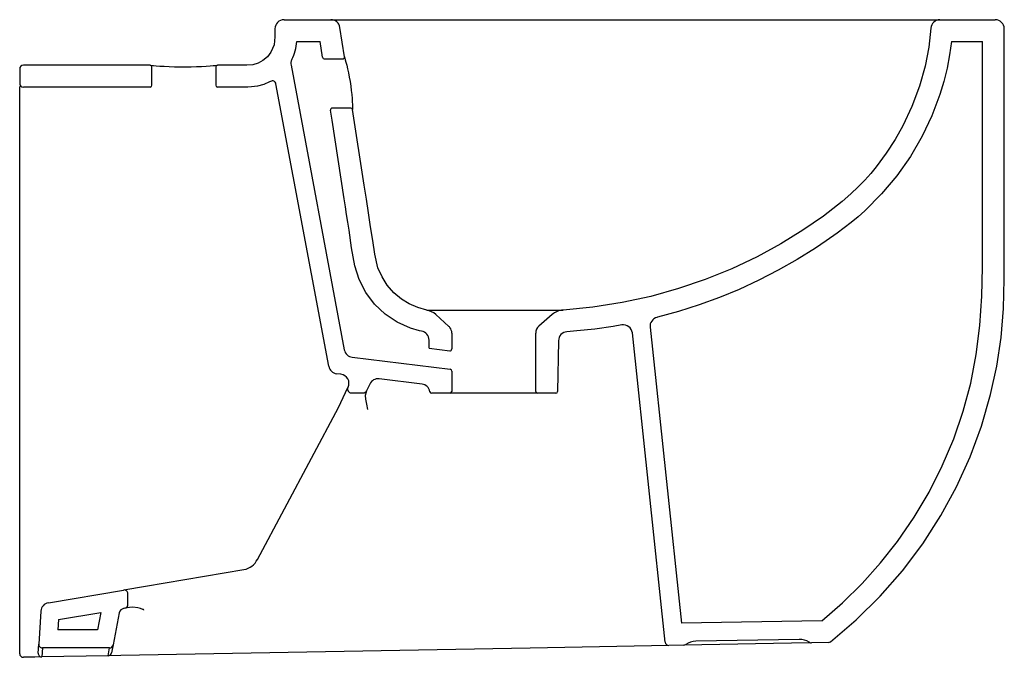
# Model space of a CAD drawing. Header units: millimetres. Extents: x 0 to 0.54, y 0.05 to 0.4.
import ezdxf

# ---------------------------------------------------------------- set-up
doc = ezdxf.new("R2010")
doc.units = ezdxf.units.MM
doc.layers.add('BLOCKS', color=3, linetype='Continuous')

msp = doc.modelspace()

# ---------------------------------------------------------------- linework, layer by layer
at = {"layer": 'BLOCKS'}
for p, q in [((0.1450002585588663, 0.4000000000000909), (0.170710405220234, 0.4000000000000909)), ((0.170710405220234, 0.4000000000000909), (0.5047154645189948, 0.4000000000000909)), ((0.5047154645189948, 0.4000000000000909), (0.5350000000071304, 0.4000000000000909)), ((0.1781304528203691, 0.3796520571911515), (0.1756522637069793, 0.3957602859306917)), ((0.1519204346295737, 0.3880000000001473), (0.1647049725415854, 0.3880000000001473)), ((0.1660360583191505, 0.3793479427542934), (0.1647049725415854, 0.3880000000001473)), ((0.5110671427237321, 0.3880000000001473), (0.5280000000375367, 0.3880000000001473)), ((0.1670244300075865, 0.3785000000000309), (0.1771420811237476, 0.3785000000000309)), ((0, 0.3730006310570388), (0, 0.3650008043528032)), ((0.07250000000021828, 0.3639999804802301), (0.07250000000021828, 0.3739999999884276)), ((0.1075000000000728, 0.3739999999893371), (0.1075000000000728, 0.3639999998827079)), ((0.1488102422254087, 0.3749735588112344), (0.1780300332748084, 0.2187948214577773)), ((-6.181135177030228e-07, 0.3535932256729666), (0, 0.3633113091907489)), ((0, 0.3357898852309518), (-6.181135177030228e-07, 0.3535932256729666)), ((0.1816036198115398, 0.3514999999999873), (0.1714859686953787, 0.3514999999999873)), ((0, 0.1617698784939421), (0, 0.3357776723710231)), ((0.223324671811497, 0.2406258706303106), (0.2979761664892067, 0.2405947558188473)), ((0.2353687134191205, 0.2316462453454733), (0.2281886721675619, 0.2381925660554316)), ((0.2920742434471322, 0.2381640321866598), (0.2847199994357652, 0.2317720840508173)), ((0.23700000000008, 0.2279514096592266), (0.23700000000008, 0.2192666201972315)), ((0.2830000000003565, 0.1960000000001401), (0.2830000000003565, 0.2279982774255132)), ((0.3539924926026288, 0.0583501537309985), (0.3360008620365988, 0.2280399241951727)), ((0.2955029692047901, 0.2238150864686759), (0.2950171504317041, 0.1959825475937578)), ((0.2245695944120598, 0.2196579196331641), (0.2358785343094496, 0.2182740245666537)), ((0.182337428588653, 0.2147513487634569), (0.236121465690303, 0.2081697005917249)), ((0.1762131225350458, 0.205426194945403), (0.1738545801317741, 0.2057148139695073)), ((0.23700000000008, 0.2071771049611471), (0.23700000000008, 0.1960000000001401)), ((0.1920038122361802, 0.2000434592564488), (0.1902461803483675, 0.1963317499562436)), ((0.2206701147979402, 0.1999859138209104), (0.1971300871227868, 0.2028665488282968)), ((0.1747988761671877, 0.1870763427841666), (0.1799923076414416, 0.1980436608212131)), ((0.1799923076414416, 0.1980436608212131), (0.1801247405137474, 0.1983233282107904)), ((0.1817998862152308, 0.1951877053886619), (0.1884386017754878, 0.1951877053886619)), ((0.2359999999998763, 0.1950000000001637), (0.2259826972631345, 0.1950000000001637)), ((0.2839999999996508, 0.1950000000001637), (0.2359999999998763, 0.1950000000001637)), ((0.2940173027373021, 0.1950000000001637), (0.2839999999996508, 0.1950000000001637)), ((0.1304358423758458, 0.1037175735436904), (0.1747988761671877, 0.1870763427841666)), ((0, 0.05203853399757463), (0, 0.1617698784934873)), ((0.06901960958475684, 0.08903354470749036), (0.1230055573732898, 0.09822343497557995)), ((0.01575998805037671, 0.07996729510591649), (0.05694525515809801, 0.08697815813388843)), ((0.05703513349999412, 0.08699345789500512), (0.06901960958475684, 0.08903354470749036)), ((0.05938389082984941, 0.07897183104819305), (0.05928059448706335, 0.08504055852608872)), ((0.05771980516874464, 0.07696615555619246), (0.05700316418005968, 0.07684416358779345)), ((0.06030221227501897, 0.07740575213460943), (0.05781045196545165, 0.07698158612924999)), ((0.01160924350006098, 0.07535723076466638), (0.01045571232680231, 0.05731531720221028)), ((0.02133654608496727, 0.07077272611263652), (0.02097946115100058, 0.06518770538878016)), ((0.02133654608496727, 0.07077272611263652), (0.04443006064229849, 0.07470387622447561)), ((0.04443006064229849, 0.07470387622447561), (0.04262651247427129, 0.06518770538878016)), ((0.05455907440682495, 0.0744453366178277), (0.05121774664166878, 0.05681528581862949)), ((0.04262651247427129, 0.06518770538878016), (0.02097946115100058, 0.06518770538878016)), ((0.4398774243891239, 0.07013079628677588), (0.3629519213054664, 0.06869305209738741)), ((0.427510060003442, 0.05989790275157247), (0.3707787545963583, 0.0588375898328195)), ((0.01014059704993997, 0.05238672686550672), (0.01045571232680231, 0.05731531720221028)), ((0.01245163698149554, 0.05518770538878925), (0.01215760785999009, 0.05022808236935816)), ((0.04925272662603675, 0.05518770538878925), (0.01245163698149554, 0.05518770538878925)), ((0.04847871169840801, 0.05090687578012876), (0.04925272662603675, 0.05518770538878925)), ((0.05121774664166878, 0.05681528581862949), (0.05041148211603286, 0.05256114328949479)), ((0.2800162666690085, 0.05514088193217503), (0.05550165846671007, 0.05103813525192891)), ((0.3560187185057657, 0.05656137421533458), (0.2800162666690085, 0.05514088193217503)), ((0.3641840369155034, 0.05671398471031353), (0.3560187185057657, 0.05656137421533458)), ((0.4331808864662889, 0.05800354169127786), (0.3641840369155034, 0.05671398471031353)), ((0.4434996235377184, 0.05819639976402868), (0.4341795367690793, 0.05802220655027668)), ((0.008348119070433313, 0.05015683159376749), (0.002037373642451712, 0.05003888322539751)), ((0.01217190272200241, 0.0502282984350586), (0.008348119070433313, 0.05015683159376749)), ((0.04847871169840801, 0.05090687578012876), (0.01217190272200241, 0.0502282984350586)), ((0.05550165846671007, 0.05103813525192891), (0.04847871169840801, 0.05090687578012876))]:
    msp.add_line(p, q, dxfattribs=at)
at = {"layer": 'BLOCKS', "flags": 128}
for points in [[(0.1400002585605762, 0.3949998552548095), (0.1400050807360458, 0.3906019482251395), (0.1395183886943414, 0.3862201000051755), (0.1377781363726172, 0.3821443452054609), (0.135820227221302, 0.3796156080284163), (0.1333827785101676, 0.3775613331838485), (0.1307167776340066, 0.3761280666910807), (0.1278075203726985, 0.3752604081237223), (0.1245961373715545, 0.3749954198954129), (0.1210438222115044, 0.3750000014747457), (0.1190740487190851, 0.3749999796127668), (0.1168415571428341, 0.374999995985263), (0.1153126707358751, 0.374999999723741), (0.1084999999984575, 0.375)], [(0.4997295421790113, 0.395374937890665), (0.4985491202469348, 0.3849767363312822), (0.4965255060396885, 0.3744400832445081), (0.493504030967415, 0.3635196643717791), (0.4893610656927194, 0.3522899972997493), (0.4843694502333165, 0.3416768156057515), (0.4801250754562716, 0.3341505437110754), (0.4752880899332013, 0.3267104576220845), (0.4696970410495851, 0.3192358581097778), (0.4667184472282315, 0.3156523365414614), (0.4634668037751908, 0.3120012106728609), (0.4598685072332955, 0.3082457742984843), (0.4558176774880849, 0.3043346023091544), (0.4511117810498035, 0.3001720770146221), (0.4407520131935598, 0.2921503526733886), (0.4294943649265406, 0.2844074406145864), (0.4174015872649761, 0.2769661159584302), (0.4044504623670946, 0.2699132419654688), (0.3906218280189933, 0.2633397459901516), (0.375944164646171, 0.2573601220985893), (0.3613809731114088, 0.2523733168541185), (0.3461819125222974, 0.2481187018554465), (0.3304544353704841, 0.2446893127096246), (0.3143342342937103, 0.2421638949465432), (0.2979761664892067, 0.2405947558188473)], [(0.4446995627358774, 0.05862472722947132), (0.4588111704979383, 0.07060596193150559), (0.4720020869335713, 0.08360940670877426), (0.4841822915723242, 0.09755451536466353), (0.4952859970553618, 0.1123361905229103), (0.505248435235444, 0.1278484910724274), (0.5138632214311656, 0.143697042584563), (0.5212902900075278, 0.1600859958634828), (0.5275112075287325, 0.1769583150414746), (0.5325075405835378, 0.1942569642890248), (0.5358776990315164, 0.2098008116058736), (0.538261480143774, 0.2255830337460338), (0.5396378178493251, 0.2415562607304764), (0.5400005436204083, 0.2576716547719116), (0.5400027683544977, 0.2738277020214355), (0.5400033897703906, 0.2899839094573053), (0.5400029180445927, 0.3061402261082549), (0.5400000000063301, 0.3950000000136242)], [(0.4398774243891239, 0.07013079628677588), (0.4512776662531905, 0.07999004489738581), (0.462050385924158, 0.09057489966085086), (0.4721343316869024, 0.1018182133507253), (0.4814682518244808, 0.1136528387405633), (0.4905457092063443, 0.1268716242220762), (0.498738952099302, 0.1407199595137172), (0.5059965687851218, 0.1551012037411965), (0.5122671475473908, 0.1699187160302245), (0.5174992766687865, 0.185075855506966), (0.5215892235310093, 0.2005147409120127), (0.5245678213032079, 0.216247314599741), (0.5265516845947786, 0.2321715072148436), (0.5276574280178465, 0.2481852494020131), (0.5280016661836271, 0.2641864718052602), (0.5280000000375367, 0.3880000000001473)], [(0.5110671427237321, 0.3880000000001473), (0.5100120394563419, 0.3806749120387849), (0.508596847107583, 0.3734108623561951), (0.5068038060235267, 0.3661550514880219), (0.5046524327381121, 0.3589972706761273), (0.5002744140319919, 0.3472926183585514), (0.4949387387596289, 0.3359930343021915), (0.4884837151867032, 0.3248712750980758), (0.4811068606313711, 0.3143388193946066), (0.4727316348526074, 0.3043485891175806), (0.4634522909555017, 0.2950514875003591)], [(0.1781304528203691, 0.3796520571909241), (0.1781800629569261, 0.3794762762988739), (0.1783239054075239, 0.3789594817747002), (0.1785870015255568, 0.3779935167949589), (0.1789380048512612, 0.3766576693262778), (0.1793594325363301, 0.374973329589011), (0.1798209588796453, 0.373008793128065), (0.180291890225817, 0.3708380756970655), (0.1807521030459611, 0.3685058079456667), (0.181180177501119, 0.3660671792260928), (0.1815590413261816, 0.363595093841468), (0.1818707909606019, 0.3611999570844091), (0.1821189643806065, 0.358907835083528), (0.1823013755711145, 0.3568124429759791), (0.1824288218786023, 0.3549442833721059), (0.1825100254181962, 0.3533639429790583), (0.1825570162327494, 0.3521126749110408), (0.1825807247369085, 0.3512387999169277), (0.1825903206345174, 0.3507517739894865), (0.1825919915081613, 0.3506520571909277), (0.1825919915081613, 0.3506520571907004)], [(0.07150000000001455, 0.375), (0.05769013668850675, 0.375), (0.04387862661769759, 0.375), (0.03006794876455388, 0.375), (0.01623760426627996, 0.3750000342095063), (0.002000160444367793, 0.3750006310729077)], [(0.07150000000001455, 0.375), (0.07150000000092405, 0.3750000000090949), (0.07160744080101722, 0.3749900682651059), (0.07220315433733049, 0.3749347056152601), (0.07329914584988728, 0.3748375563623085), (0.07486667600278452, 0.3747088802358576), (0.07685874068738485, 0.3745634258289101), (0.07923199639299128, 0.3744168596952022), (0.08191148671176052, 0.3742858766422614), (0.08482267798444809, 0.3741860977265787), (0.087882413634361, 0.3741278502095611), (0.0909871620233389, 0.3741190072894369), (0.0940637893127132, 0.3741588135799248), (0.09702489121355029, 0.3742440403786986), (0.09978696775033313, 0.3743638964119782), (0.1022781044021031, 0.3745061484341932), (0.1044226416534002, 0.3746540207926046), (0.1061636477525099, 0.3747914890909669), (0.1074472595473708, 0.3749028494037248), (0.1082330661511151, 0.3749748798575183), (0.1084999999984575, 0.375)], [(0.07149999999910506, 0.3629999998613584), (0.02330829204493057, 0.363000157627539), (0.009293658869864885, 0.3630003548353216), (0.001999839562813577, 0.3630006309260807)], [(0.1779975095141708, 0.3015987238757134), (0.1746743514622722, 0.3231990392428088), (0.1730127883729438, 0.3339991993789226), (0.1713512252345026, 0.3447993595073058), (0.1704975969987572, 0.3503479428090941)], [(0.223324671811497, 0.2406258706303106), (0.2183283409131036, 0.2419660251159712), (0.2136388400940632, 0.2439940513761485), (0.2093183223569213, 0.246656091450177), (0.2051871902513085, 0.2501341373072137), (0.2016243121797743, 0.2542069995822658), (0.1987059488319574, 0.2588092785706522), (0.1965083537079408, 0.2638755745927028), (0.1948113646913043, 0.2712322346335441), (0.193648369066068, 0.2788076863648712), (0.1924817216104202, 0.2863817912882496), (0.1913146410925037, 0.2939557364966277), (0.190149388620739, 0.3015304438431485), (0.1889838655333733, 0.3091048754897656), (0.1825919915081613, 0.3506520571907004)], [(0.1806217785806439, 0.2845537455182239), (0.1799653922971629, 0.2888149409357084), (0.1793090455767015, 0.2930761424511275), (0.1786534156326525, 0.2973374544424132), (0.1779975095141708, 0.3015987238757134)], [(0.4634522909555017, 0.2950514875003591), (0.4598027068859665, 0.2918120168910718), (0.4560469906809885, 0.2886881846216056), (0.4521994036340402, 0.2856866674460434), (0.4482752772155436, 0.282780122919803), (0.4423766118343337, 0.2786015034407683), (0.4363731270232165, 0.2745672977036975)], [(0.3301515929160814, 0.2324352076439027), (0.3254582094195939, 0.2316392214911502), (0.3154167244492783, 0.2302056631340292), (0.3055214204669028, 0.2291461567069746), (0.300149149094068, 0.2287153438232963)], [(0.23700000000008, 0.2279514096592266), (0.2369310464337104, 0.2287789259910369), (0.23671814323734, 0.2296064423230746), (0.2363791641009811, 0.2303644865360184), (0.2359043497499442, 0.2310748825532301), (0.2356485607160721, 0.2313701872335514), (0.2353687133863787, 0.2316462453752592)], [(0.1902461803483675, 0.1963317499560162), (0.1895616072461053, 0.1937841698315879), (0.1896990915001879, 0.191782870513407), (0.1901331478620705, 0.1890253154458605), (0.1906943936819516, 0.1860784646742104), (0.1906987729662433, 0.1860558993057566)], [(0.0680175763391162, 0.07593725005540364), (0.06801783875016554, 0.07594144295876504), (0.068008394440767, 0.07602043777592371), (0.06798801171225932, 0.07606871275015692), (0.06790604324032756, 0.07616903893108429), (0.06786140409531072, 0.07620612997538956), (0.06761514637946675, 0.07634931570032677), (0.06619083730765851, 0.07682912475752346), (0.06473191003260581, 0.07712412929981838), (0.0620111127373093, 0.07747809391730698), (0.06030221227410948, 0.07740575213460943)], [(0.4330679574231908, 0.05833482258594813), (0.4331138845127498, 0.05830644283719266), (0.4334119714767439, 0.05815991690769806), (0.4337396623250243, 0.05806277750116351), (0.4339571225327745, 0.05803043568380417), (0.4341795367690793, 0.05802220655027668)]]:
    msp.add_lwpolyline(points, dxfattribs=at)
for points in [[(0.1695471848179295, 0.2097582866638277), (0.1405437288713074, 0.3647807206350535, 0.518133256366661), (0.1375730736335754, 0.3661422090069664), (0.1370273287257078, 0.3658251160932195), (0.1338101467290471, 0.3644717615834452), (0.1304922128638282, 0.3635591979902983), (0.1271303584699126, 0.3630834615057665), (0.1251354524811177, 0.3630009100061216), (0.1230474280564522, 0.3629932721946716), (0.108499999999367, 0.3629999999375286)], [(0.2245695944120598, 0.2196579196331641), (0.2244904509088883, 0.2241920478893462, 0.3597791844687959), (0.22034649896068, 0.2290310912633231), (0.2193162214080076, 0.2292099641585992), (0.214341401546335, 0.2306476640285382), (0.2070652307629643, 0.2339096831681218), (0.2004333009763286, 0.2383375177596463), (0.1946334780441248, 0.24382697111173), (0.1898285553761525, 0.250205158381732), (0.186168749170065, 0.2573177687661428), (0.1837516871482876, 0.2649429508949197), (0.1820189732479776, 0.2747165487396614), (0.1806217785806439, 0.2845537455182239)], [(0.4363731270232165, 0.2745672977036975), (0.4263383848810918, 0.2683007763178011), (0.4160526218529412, 0.2624554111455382), (0.4054594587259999, 0.2570053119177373), (0.3946483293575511, 0.252001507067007), (0.3837149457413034, 0.2474822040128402), (0.372604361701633, 0.2434180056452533), (0.3612564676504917, 0.2397940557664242), (0.3497674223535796, 0.2366460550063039), (0.34951298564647, 0.2365841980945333, 0.3758155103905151), (0.3457220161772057, 0.2311985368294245), (0.3629519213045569, 0.06869305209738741)]]:
    msp.add_lwpolyline(points, format="xyb", dxfattribs=at)
at = {"layer": 'BLOCKS'}
for centre, radius, start, end in [((0.1450002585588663, 0.3949999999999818), 0.005000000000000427, 90, 180), ((0.170710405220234, 0.3949999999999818), 0.005, 8.746162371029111, 90), ((0.5047154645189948, 0.3949999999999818), 0.005000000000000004, 90, 175.6994914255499), ((0.5350000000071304, 0.3949999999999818), 0.005, 0, 90), ((0.1251959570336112, 0.3899267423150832), 0.02679384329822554, 333.8070090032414, 355.8763076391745), ((0.1537249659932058, 0.3758930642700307), 0.005, 153.8070090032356, 190.5970704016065), ((0.1670244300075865, 0.3795000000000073), 0.001000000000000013, 188.7461658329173, 270), ((0.1771420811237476, 0.3795000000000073), 0.0009999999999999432, 270, 8.74616265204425), ((0.002000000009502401, 0.3730006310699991), 0.002000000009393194, 89.99540386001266, 180), ((0.07149999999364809, 0.3739999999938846), 0.001000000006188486, 0, 89.99999960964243), ((0.1085000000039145, 0.3739999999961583), 0.001000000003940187, 90.00000027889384, 180), ((0.00200000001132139, 0.3650006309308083), 0.002000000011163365, 180, 269.9954035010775), ((0.07149999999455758, 0.3639999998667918), 0.001000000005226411, 270.0000003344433, 0), ((0.108500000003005, 0.3639999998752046), 0.001000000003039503, 180, 269.999999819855), ((0.1714859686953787, 0.3505000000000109), 0.0009999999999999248, 90, 188.7461626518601), ((0.1816036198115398, 0.3505000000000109), 0.0009999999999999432, 8.746162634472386, 90), ((0.2214511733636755, 0.2308028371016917), 0.01000009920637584, 47.64337137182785, 79.20194400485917), ((0.2986342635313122, 0.2306164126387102), 0.01000002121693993, 93.77333730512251, 130.9955392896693), ((0.3310287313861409, 0.2275127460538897), 0.005000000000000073, 6.052265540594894, 100.1035482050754), ((0.2880000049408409, 0.2279982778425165), 0.005000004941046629, 130.9955638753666, 180), ((0.3005022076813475, 0.223727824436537), 0.004999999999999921, 94.04912298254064, 178.9999999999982), ((0.1829447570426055, 0.2197143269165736), 0.005, 190.5970704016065, 263.0233006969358), ((0.2359999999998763, 0.2192666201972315), 0.0009999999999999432, 263.0233006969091, 0), ((0.1744619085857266, 0.2106777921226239), 0.004999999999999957, 190.5970704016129, 263.0233006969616), ((0.1756057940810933, 0.2004632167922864), 0.005000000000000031, 334.6607107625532, 83.02330069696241), ((0.2359999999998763, 0.2071771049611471), 0.001000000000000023, 0, 83.02330069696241), ((0.1965227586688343, 0.1979035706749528), 0.005000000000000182, 83.02330069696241, 154.6607107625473), ((0.2200627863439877, 0.1950229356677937), 0.005000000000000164, 9.372014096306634, 83.02330069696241), ((0.1817998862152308, 0.1971877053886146), 0.002000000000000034, 154.6607107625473, 270), ((0.1884386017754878, 0.1971877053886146), 0.001999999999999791, 270, 334.660710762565), ((0.2259826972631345, 0.1960000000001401), 0.0009999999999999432, 189.3720140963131, 270), ((0.2359999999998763, 0.1960000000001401), 0.0009999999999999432, 270, 0), ((0.2839999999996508, 0.1960000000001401), 0.0009999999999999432, 180, 270), ((0.2940173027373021, 0.1960000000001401), 0.001000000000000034, 270, 359.0000000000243), ((0.1213274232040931, 0.1080816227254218), 0.009999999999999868, 279.6607107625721, 334.6607107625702), ((0.05728088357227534, 0.08500652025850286), 0.002000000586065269, 0.9751713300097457, 99.66075383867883), ((0.01659905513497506, 0.07503820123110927), 0.005000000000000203, 99.66071076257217, 176.341705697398), ((0.0575066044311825, 0.07388670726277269), 0.003000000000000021, 99.66071076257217, 169.2683263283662), ((0.05738417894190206, 0.07893779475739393), 0.002000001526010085, 279.6606856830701, 0.9751142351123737), ((0.4276969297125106, 0.04989961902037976), 0.0100000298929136, 57.51348020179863, 91.07074368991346), ((0.01245163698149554, 0.05718770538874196), 0.00200000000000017, 176.341705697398, 270), ((0.04925272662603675, 0.05718770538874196), 0.00200000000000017, 270, 349.2683263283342), ((0.355981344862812, 0.0585610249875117), 0.002000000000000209, 186.0522655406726, 271.0707383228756), ((0.3641466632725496, 0.05871363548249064), 0.002000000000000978, 271.0707383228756, 304.6280480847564), ((0.3709656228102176, 0.04883933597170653), 0.01000000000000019, 91.07073832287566, 124.6280480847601), ((0.4434622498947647, 0.0601960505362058), 0.002000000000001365, 271.0707383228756, 308.2180854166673), ((0.002000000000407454, 0.05203853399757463), 0.002000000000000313, 180, 271.0707383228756), ((0.01213452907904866, 0.05222794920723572), 0.002000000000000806, 176.341705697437, 271.0707383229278), ((0.04844133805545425, 0.05290652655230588), 0.001999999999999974, 271.0707383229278, 349.268326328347)]:
    msp.add_arc(centre, radius, start, end, dxfattribs=at)

doc.saveas('drawing.dxf')
